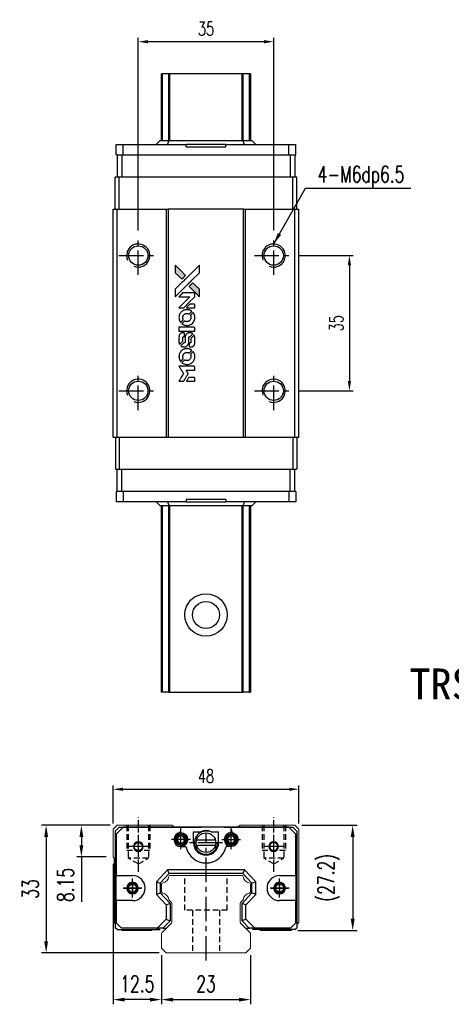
# Model space of a CAD drawing. Header units: millimetres. Extents: x 300 to 606, y 283 to 543.
# Tile 1 of 2: x 300 to 411, y 288 to 543. Entities that reach past the tile are written whole.
import ezdxf
from ezdxf.enums import TextEntityAlignment as Align

# ---------------------------------------------------------------- set-up
doc = ezdxf.new("R2010")
doc.units = ezdxf.units.MM
doc.header["$PDSIZE"] = -1
doc.linetypes.add('CENTER', pattern=[10.16, 6.35, -1.27, 1.27, -1.27])
doc.linetypes.add('DASHED', pattern=[0.75, 0.5, -0.25])
for name, color, linetype in [('2', 7, 'Continuous'), ('CHA', 7, 'Continuous'), ('CL', 1, 'CENTER'), ('DIM', 4, 'Continuous'), ('HID', 2, 'DASHED'), ('OUT', 3, 'Continuous'), ('中心線', 1, 'CENTER')]:
    doc.layers.add(name, color=color, linetype=linetype)
doc.styles.add('DIM-7', font='SIMPLEX.shx', dxfattribs={"width": 0.7, "bigfont": 'chineset.shx'})
doc.styles.add('T', font='kaiu.ttf')
doc.dimstyles.new('CNS', dxfattribs={"dimtxt": 3.5, "dimasz": 2.5, "dimexe": 1, "dimexo": 1.5, "dimgap": 0.09, "dimtad": 0, "dimdsep": 46, "dimtxsty": 'DIM-7', "dimcen": 0.09, "dimclrd": 4, "dimclre": 4, "dimclrt": 4, "dimadec": 0, "dimazin": 0, "dimtfac": 1, "dimtix": 1, "dimtmove": 2, "dimatfit": 3, "dimfxl": 1, "dimtvp": 0.971429, "dimtolj": 1, "dimarcsym": 0})

# ---------------------------------------------------------------- blocks, each defined once
blk = doc.blocks.new('*D60')
at = {"layer": 'DEFPOINTS', "color": 0}
for p in [(330.53, 537.13), (330.53, 486.79), (365.53, 486.79)]:
    blk.add_point(p, dxfattribs=at)
at = {"layer": 'DIM', "color": 7, "lineweight": -2}
for p, q in [((330.53, 488.29), (330.53, 538.13)), ((365.53, 488.29), (365.53, 538.13)), ((363.03, 537.13), (333.03, 537.13))]:
    blk.add_line(p, q, dxfattribs=at)
at = {"layer": 'DIM', "color": 7}
for points in [[(333.03, 537.55), (333.03, 536.72), (330.53, 537.13)], [(363.03, 537.55), (363.03, 536.72), (365.53, 537.13)]]:
    blk.add_solid(points, dxfattribs=at)
at = {"layer": 'DIM', "color": 7, "insert": (348.03, 540.53), "char_height": 3.5, "attachment_point": 5, "style": 'DIM-7'}
blk.add_mtext('\\A1;35', dxfattribs=at)
blk = doc.blocks.new('*D61')
at = {"layer": 'DEFPOINTS', "color": 0}
for p in [(372.03, 343.67), (324.03, 333.34), (372.03, 333.34)]:
    blk.add_point(p, dxfattribs=at)
at = {"layer": 'DIM', "color": 7, "lineweight": -2}
for p, q in [((324.03, 334.84), (324.03, 344.67)), ((372.03, 334.84), (372.03, 344.67)), ((326.53, 343.67), (369.53, 343.67))]:
    blk.add_line(p, q, dxfattribs=at)
at = {"layer": 'DIM', "color": 7}
for points in [[(326.53, 344.08), (326.53, 343.25), (324.03, 343.67)], [(369.53, 344.08), (369.53, 343.25), (372.03, 343.67)]]:
    blk.add_solid(points, dxfattribs=at)
at = {"layer": 'DIM', "color": 7, "insert": (348.03, 347.07), "char_height": 3.5, "attachment_point": 5, "style": 'DIM-7'}
blk.add_mtext('\\A1;48', dxfattribs=at)
blk = doc.blocks.new('*D62')
at = {"layer": 'DEFPOINTS', "color": 0}
for p in [(325.03, 334.34), (315.81, 326.19), (324.03, 326.19)]:
    blk.add_point(p, dxfattribs=at)
at = {"layer": 'DIM', "color": 7, "lineweight": -2}
for p, q in [((323.23, 334.34), (314.61, 334.34)), ((315.81, 331.34), (315.81, 329.19)), ((322.23, 326.19), (314.61, 326.19)), ((315.81, 326.19), (315.81, 314.58))]:
    blk.add_line(p, q, dxfattribs=at)
at = {"layer": 'DIM', "color": 7}
for points in [[(315.31, 331.34), (316.31, 331.34), (315.81, 334.34)], [(315.31, 329.19), (316.31, 329.19), (315.81, 326.19)]]:
    blk.add_solid(points, dxfattribs=at)
at = {"layer": 'DIM', "color": 7, "insert": (311.73, 318.88), "char_height": 4.2, "attachment_point": 5, "rotation": 90, "style": 'DIM-7'}
blk.add_mtext('\\A1;8.15', dxfattribs=at)
blk = doc.blocks.new('*D63')
at = {"layer": 'DEFPOINTS', "color": 0}
for p in [(325.03, 334.34), (306.7, 301.34), (337.75, 301.34)]:
    blk.add_point(p, dxfattribs=at)
at = {"layer": 'DIM', "color": 7, "lineweight": -2}
for p, q in [((323.23, 334.34), (305.5, 334.34)), ((306.7, 331.34), (306.7, 304.34)), ((335.95, 301.34), (305.5, 301.34))]:
    blk.add_line(p, q, dxfattribs=at)
at = {"layer": 'DIM', "color": 7}
for points in [[(306.2, 331.34), (307.2, 331.34), (306.7, 334.34)], [(306.2, 304.34), (307.2, 304.34), (306.7, 301.34)]]:
    blk.add_solid(points, dxfattribs=at)
at = {"layer": 'DIM', "color": 7, "insert": (302.62, 317.84), "char_height": 4.2, "attachment_point": 5, "rotation": 90, "style": 'DIM-7'}
blk.add_mtext('\\A1;33', dxfattribs=at)
blk = doc.blocks.new('*D64')
at = {"layer": 'DEFPOINTS', "color": 0}
for p in [(371.03, 334.34), (369.98, 307.14), (385.95, 307.14)]:
    blk.add_point(p, dxfattribs=at)
at = {"layer": 'DIM', "color": 7, "lineweight": -2}
for p, q in [((372.83, 334.34), (387.15, 334.34)), ((385.95, 331.34), (385.95, 310.14)), ((371.78, 307.14), (387.15, 307.14))]:
    blk.add_line(p, q, dxfattribs=at)
at = {"layer": 'DIM', "color": 7}
for points in [[(385.45, 331.34), (386.45, 331.34), (385.95, 334.34)], [(385.45, 310.14), (386.45, 310.14), (385.95, 307.14)]]:
    blk.add_solid(points, dxfattribs=at)
at = {"layer": 'DIM', "color": 7, "insert": (379.74, 320.74), "char_height": 4.2, "attachment_point": 5, "rotation": 90, "style": 'DIM-7'}
blk.add_mtext('\\A1;(27.2)', dxfattribs=at)
blk = doc.blocks.new('*D65')
at = {"layer": 'DEFPOINTS', "color": 0}
for p in [(336.53, 302.54), (359.53, 302.54), (359.53, 289.22)]:
    blk.add_point(p, dxfattribs=at)
at = {"layer": 'DIM', "color": 7, "lineweight": -2}
for p, q in [((336.53, 300.74), (336.53, 288.02)), ((359.53, 300.74), (359.53, 288.02)), ((339.53, 289.22), (356.53, 289.22))]:
    blk.add_line(p, q, dxfattribs=at)
at = {"layer": 'DIM', "color": 7}
for points in [[(339.53, 289.72), (339.53, 288.72), (336.53, 289.22)], [(356.53, 289.72), (356.53, 288.72), (359.53, 289.22)]]:
    blk.add_solid(points, dxfattribs=at)
at = {"layer": 'DIM', "color": 7, "insert": (348.03, 293.3), "char_height": 4.2, "attachment_point": 5, "style": 'DIM-7'}
blk.add_mtext('\\A1;23', dxfattribs=at)
blk = doc.blocks.new('*D66')
at = {"layer": 'DEFPOINTS', "color": 0}
for p in [(324.03, 326.19), (336.53, 302.54), (324.03, 289.22)]:
    blk.add_point(p, dxfattribs=at)
at = {"layer": 'DIM', "color": 7, "lineweight": -2}
for p, q in [((324.03, 324.39), (324.03, 288.02)), ((336.53, 300.74), (336.53, 288.02)), ((333.53, 289.22), (327.03, 289.22))]:
    blk.add_line(p, q, dxfattribs=at)
at = {"layer": 'DIM', "color": 7}
for points in [[(327.03, 289.72), (327.03, 288.72), (324.03, 289.22)], [(333.53, 289.72), (333.53, 288.72), (336.53, 289.22)]]:
    blk.add_solid(points, dxfattribs=at)
at = {"layer": 'DIM', "color": 7, "insert": (330.28, 293.3), "char_height": 4.2, "attachment_point": 5, "style": 'DIM-7'}
blk.add_mtext('\\A1;12.5', dxfattribs=at)
blk = doc.blocks.new('*D111')
at = {"layer": 'DEFPOINTS', "color": 0}
for p in [(370.53, 481.79), (370.53, 446.79), (385.11, 446.79)]:
    blk.add_point(p, dxfattribs=at)
at = {"layer": 'DIM', "color": 7, "lineweight": -2}
for p, q in [((372.03, 481.79), (386.11, 481.79)), ((385.11, 479.29), (385.11, 449.29)), ((372.03, 446.79), (386.11, 446.79))]:
    blk.add_line(p, q, dxfattribs=at)
at = {"layer": 'DIM', "color": 7}
for points in [[(384.69, 479.29), (385.53, 479.29), (385.11, 481.79)], [(384.69, 449.29), (385.53, 449.29), (385.11, 446.79)]]:
    blk.add_solid(points, dxfattribs=at)
at = {"layer": 'DIM', "color": 7, "insert": (381.71, 464.29), "char_height": 3.5, "attachment_point": 5, "rotation": 90, "style": 'DIM-7'}
blk.add_mtext('\\A1;35', dxfattribs=at)
blk = doc.blocks.new('MOSIONX logo(完整正式版)')
h = blk.add_hatch(color=22)
h.dxf.hatch_style = 1
h.paths.add_polyline_path([(340.1, 479.3), (340.1, 478.33), (340.1, 477.36), (340.94, 476.52, 0.000288), (341.26, 476.2, 0.000479), (341.54, 475.93, 0.000013), (341.78, 475.69, 0.197177), (341.79, 475.69, 0.197497), (341.79, 475.69, 0.00004), (341.93, 475.83, 0.000834), (342.09, 475.98, 0.000506), (342.27, 476.17), (342.75, 476.65), (341.43, 477.97)])
h.paths.add_polyline_path([(344.64, 474.76), (344.16, 474.28, 0.000476), (343.97, 474.09, 0.000789), (343.82, 473.93, 0.000035), (343.68, 473.79, 0.19758), (343.68, 473.79, 0.198396), (343.68, 473.79, 0.000019), (343.87, 473.59, 0.000582), (344.08, 473.38, 0.000351), (344.33, 473.13, 0.000108), (345.4, 472.07, 0.000692), (345.94, 471.53, 0.000077), (346.31, 471.16, 0.197527), (346.33, 471.16, 0.410181), (346.33, 471.16, 0.000493), (346.33, 471.36, 0.002424), (346.34, 471.64, 0.000529), (346.34, 472.11), (346.34, 473.06), (345.49, 473.91)])
at = {"color": 22}
for points in [[(340.94, 476.52, 0.000288), (341.26, 476.2, 0.000479), (341.54, 475.93, 0.000013), (341.78, 475.69, 0.197177), (341.79, 475.69, 0.197497), (341.79, 475.69, 0.00004), (341.93, 475.83, 0.000836), (342.09, 475.98, 0.000505), (342.27, 476.17), (342.75, 476.65), (341.43, 477.97), (340.1, 479.3), (340.1, 478.33), (340.1, 477.36)], [(341.26, 472.3, -0.000056), (341.85, 472.88, -0.000021), (342.66, 473.69, -0.000021), (343.55, 474.58, -0.000025), (344.38, 475.41), (346.34, 477.36), (346.33, 478.32), (346.33, 479.29), (345.02, 477.99, 0.000274), (344.39, 477.36, 0.000123), (343.57, 476.54, 0.000121), (342.69, 475.67, 0.000165), (341.9, 474.88), (340.1, 473.08), (340.1, 472.11), (340.1, 471.13)], [(344.33, 473.13, 0.000108), (345.4, 472.07, 0.000692), (345.94, 471.53, 0.000077), (346.31, 471.16, 0.197527), (346.33, 471.16, 0.410182), (346.33, 471.16, 0.000493), (346.33, 471.36, 0.002424), (346.34, 471.64, 0.000529), (346.34, 472.11), (346.34, 473.06), (345.49, 473.91), (344.64, 474.76), (344.16, 474.28, 0.000476), (343.97, 474.09, 0.000789), (343.82, 473.93, 0.000035), (343.68, 473.79, 0.19758), (343.68, 473.79, 0.198396), (343.68, 473.79, 0.000019), (343.87, 473.59, 0.000582), (344.08, 473.38, 0.000351)], [(341.64, 468.27), (342.26, 468.27), (343.7, 469.7), (345.13, 471.14), (345.13, 471.54, 0.0008), (345.13, 471.8, 0.010795), (345.13, 471.9, 0.030495), (345.12, 471.95, 0.080372), (345.11, 471.98, 0.03816), (345.09, 472.02, 0.041799), (345.06, 472.05, 0.042486), (345.03, 472.07, 0.042078), (345, 472.09, 0.099276), (344.95, 472.1, 0.003302), (344.75, 472.1, 0.002586), (344.4, 472.1, 0.000204), (343.47, 472.1), (341.98, 472.1), (341.51, 471.62), (341.03, 471.14), (342.46, 471.14), (343.89, 471.13), (342.47, 469.73, 0.000253), (341.93, 469.19, 0.000412), (341.47, 468.73, 0.000041), (341.06, 468.31, 0.041338), (341.04, 468.29), (341.02, 468.27)], [(344.05, 468.27), (345.14, 468.27), (345.13, 468.67), (345.13, 469.07), (345.1, 469.12, 0.03146), (345.09, 469.14, 0.026444), (345.07, 469.16, 0.026444), (345.05, 469.18, 0.031457), (345.03, 469.2), (344.98, 469.23), (344.44, 469.23), (343.91, 469.23), (343.44, 468.76, 0.000745), (343.26, 468.57, 0.001228), (343.11, 468.42, 0.000087), (342.97, 468.28, 0.195134), (342.97, 468.27, 0.412117), (342.97, 468.27, 0.000048), (343.29, 468.27, 0.00109), (343.64, 468.27, 0.000653)], [(341.05, 465.52, 0.023681), (341.08, 465.35, 0.022402), (341.12, 465.18, 0.021929), (341.18, 465.01, 0.020503), (341.25, 464.85, 0.013745), (341.3, 464.75, 0.009767), (341.37, 464.65, 0.009658), (341.43, 464.55, 0.027804), (341.47, 464.49), (341.49, 464.47), (341.79, 464.77, 0.002053), (341.94, 464.91, 0.006738), (342.03, 465.01, 0.007826), (342.09, 465.08, 0.063909), (342.12, 465.11, 0.061532), (342.14, 465.17, 0.068674), (342.14, 465.22, 0.052072), (342.13, 465.29, 0.019648), (342.1, 465.38, -0.018366), (342.07, 465.48, -0.0288), (342.05, 465.58, -0.029061), (342.04, 465.68, -0.019155), (342.04, 465.79, -0.053809), (342.07, 466.03, -0.058833), (342.16, 466.25, -0.058566), (342.29, 466.44, -0.052525), (342.47, 466.61, -0.044733), (342.63, 466.7, -0.040573), (342.8, 466.77, -0.041123), (342.98, 466.81, -0.04951), (343.15, 466.81, -0.017369), (343.23, 466.81, -0.024255), (343.3, 466.79, -0.023787), (343.37, 466.77, -0.015798), (343.45, 466.74, 0.010631), (343.5, 466.72, 0.033653), (343.54, 466.71, 0.037806), (343.57, 466.71, 0.016307), (343.61, 466.71, 0.068179), (343.7, 466.72, 0.095747), (343.77, 466.76, 0.033418), (343.86, 466.84, 0.002133), (344.12, 467.1, 0.001452), (344.26, 467.24, 0.012393), (344.32, 467.31, 0.020479), (344.35, 467.35, 0.344362), (344.35, 467.37, 0.074287), (344.32, 467.4, 0.005454), (344.21, 467.47, 0.008391), (344.09, 467.54, 0.017097), (344, 467.59, 0.027375), (343.8, 467.67, 0.02835), (343.6, 467.73, 0.027723), (343.39, 467.77, 0.023913), (343.17, 467.79, 0.027047), (342.9, 467.78, 0.031685), (342.65, 467.74, 0.032425), (342.41, 467.68, 0.031013), (342.18, 467.58, 0.037914), (341.9, 467.42, 0.040153), (341.66, 467.22, 0.039834), (341.45, 466.98, 0.036173), (341.28, 466.7, 0.040752), (341.16, 466.43, 0.035885), (341.08, 466.14, 0.035491), (341.05, 465.83, 0.037615)], [(341.89, 464.09, 0.018008), (341.98, 464.03, 0.009842), (342.09, 463.96, 0.009807), (342.2, 463.9, 0.015716), (342.31, 463.86, 0.048467), (342.67, 463.74, 0.045841), (343.06, 463.7, 0.046006), (343.45, 463.72, 0.049638), (343.82, 463.82, 0.064819), (344.29, 464.07, 0.06695), (344.68, 464.44, 0.066691), (344.96, 464.89, 0.063505), (345.12, 465.41, 0.03135), (345.14, 465.55, 0.010439), (345.14, 465.74, 0.010391), (345.14, 465.94, 0.032408), (345.12, 466.07, 0.015696), (345.09, 466.22, 0.018095), (345.05, 466.37, 0.018551), (345, 466.51, 0.018352), (344.94, 466.64, 0.015568), (344.89, 466.73, 0.009832), (344.83, 466.83, 0.009795), (344.77, 466.93, 0.023727), (344.72, 466.99), (344.7, 467.02), (344.4, 466.72, 0.001528), (344.23, 466.56, 0.010022), (344.15, 466.47, 0.019586), (344.11, 466.42, 0.061865), (344.08, 466.38, 0.055054), (344.06, 466.31, 0.061607), (344.05, 466.25, 0.048725), (344.07, 466.18, 0.020221), (344.09, 466.08, -0.017722), (344.12, 465.97, -0.02685), (344.14, 465.88, -0.02759), (344.15, 465.79, -0.020233), (344.15, 465.69, -0.04793), (344.12, 465.49, -0.048386), (344.06, 465.3, -0.047866), (343.95, 465.13, -0.044964), (343.82, 464.98, -0.04333), (343.66, 464.85, -0.050921), (343.49, 464.75, -0.051473), (343.3, 464.7, -0.0459), (343.1, 464.68, -0.019014), (343.01, 464.68, -0.024114), (342.92, 464.7, -0.025081), (342.83, 464.71, -0.023892), (342.75, 464.74, 0.008624), (342.68, 464.77, 0.026486), (342.64, 464.78, 0.035074), (342.6, 464.79, 0.02756), (342.56, 464.79, 0.087163), (342.49, 464.77, 0.073291), (342.42, 464.74, 0.028074), (342.33, 464.66, 0.002594), (342.12, 464.44), (341.81, 464.14)], [(343.09, 462.26), (345.13, 462.26), (345.13, 462.66), (345.13, 463.06), (345.11, 463.11, 0.071429), (345.08, 463.15, 0.054799), (345.04, 463.19, 0.053585), (344.99, 463.21, 0.060698), (344.94, 463.23, 0.033975), (344.85, 463.23, 0.000112), (343.81, 463.23, 0.000726), (342.8, 463.23, 0.001084), (341.91, 463.22), (341.04, 463.22), (341.04, 462.74), (341.04, 462.26)], [(341.05, 459.27, 0.018538), (341.06, 459.21, 0.010695), (341.07, 459.13, 0.01068), (341.09, 459.06, 0.017678), (341.11, 459, 0.013849), (341.13, 458.93, 0.011814), (341.16, 458.86, 0.004513), (341.19, 458.79, 0.290035), (341.2, 458.79, 0.196418), (341.21, 458.79, 0.000124), (341.33, 458.91, 0.001477), (341.46, 459.04, 0.000898), (341.62, 459.19), (342.02, 459.6), (342.03, 460.11, -0.001471), (342.03, 460.5, -0.028714), (342.04, 460.62, -0.097073), (342.06, 460.68, -0.084199), (342.11, 460.74, -0.042698), (342.14, 460.77, -0.053912), (342.18, 460.79, -0.051004), (342.22, 460.8, -0.032967), (342.28, 460.8, 0.00807), (342.3, 460.8, 0.003023), (342.34, 460.8, 0.002994), (342.38, 460.8, 0.003629), (342.41, 460.81), (342.5, 460.81), (342.5, 461.2, 0.001618), (342.5, 461.39, 0.005206), (342.5, 461.51, 0.00535), (342.5, 461.6, 0.060675), (342.49, 461.63, 0.048484), (342.48, 461.65, 0.02389), (342.47, 461.67, 0.022812), (342.45, 461.7, 0.02462), (342.44, 461.72, 0.061781), (342.39, 461.76, 0.080179), (342.33, 461.78, 0.048561), (342.26, 461.79, 0.010021), (342.12, 461.79, 0.016602), (341.94, 461.78, 0.031409), (341.79, 461.77, 0.036474), (341.67, 461.73, 0.03439), (341.54, 461.68, 0.065928), (341.35, 461.54, 0.069066), (341.2, 461.37, 0.065697), (341.1, 461.15, 0.051559), (341.05, 460.89, 0.020904), (341.05, 460.75, 0.000451), (341.04, 460.08, 0.000419), (341.04, 459.4, 0.022759)], [(341.58, 458.37, 0.023289), (341.68, 458.31, 0.026845), (341.77, 458.26, 0.026047), (341.88, 458.22, 0.019751), (342, 458.19, 0.013249), (342.07, 458.17, 0.025169), (342.12, 458.17, 0.016532), (342.19, 458.16, 0.002937), (342.32, 458.16, 0.003317), (342.44, 458.16, 0.011808), (342.51, 458.17, 0.01777), (342.57, 458.17, 0.021476), (342.62, 458.18, 0.04325), (342.83, 458.25, 0.045753), (343.03, 458.35, 0.04649), (343.2, 458.49, 0.047672), (343.35, 458.65, 0.025315), (343.39, 458.72, 0.015208), (343.44, 458.81, 0.01512), (343.48, 458.9, 0.022488), (343.51, 458.98, 0.027857), (343.55, 459.11, 0.034138), (343.56, 459.24, 0.014286), (343.57, 459.42, 0.00124), (343.57, 459.9, -0.00103), (343.57, 460.2, -0.002552), (343.57, 460.41, -0.001594), (343.58, 460.58, -0.047676), (343.58, 460.62, -0.085307), (343.61, 460.69, -0.097789), (343.66, 460.74, -0.085947), (343.73, 460.78, -0.051339), (343.83, 460.8, 0.014634), (343.86, 460.8, 0.015028), (343.89, 460.8, 0.014927), (343.92, 460.81, 0.059415), (343.93, 460.82, 0.070595), (343.97, 460.84, 0.00028), (344.31, 461.18, 0.000111), (344.66, 461.53, 0.200239), (344.67, 461.54, 0.268906), (344.66, 461.55, 0.001866), (344.58, 461.6, 0.007532), (344.5, 461.64, 0.017818), (344.43, 461.67, 0.013256), (344.36, 461.7, 0.011636), (344.29, 461.73, 0.011528), (344.22, 461.75, 0.012303), (344.14, 461.77, 0.0423), (344.03, 461.78, 0.013657), (343.85, 461.79, 0.013857), (343.68, 461.78, 0.037428), (343.55, 461.76, 0.014927), (343.47, 461.74, 0.0122), (343.39, 461.72, 0.012518), (343.31, 461.69, 0.023062), (343.24, 461.66, 0.065961), (343.01, 461.5, 0.06055), (342.82, 461.29, 0.059676), (342.69, 461.03, 0.060497), (342.62, 460.75, 0.025683), (342.61, 460.69, 0.001528), (342.61, 460.51, 0.002124), (342.61, 460.28, 0.001173), (342.61, 460, -0.000809), (342.61, 459.51, -0.017164), (342.6, 459.36, -0.063931), (342.59, 459.29, -0.108429), (342.55, 459.23, -0.052941), (342.51, 459.2, -0.063675), (342.47, 459.18, -0.050562), (342.42, 459.17, -0.020337), (342.35, 459.16, 0.009897), (342.31, 459.16, 0.016482), (342.27, 459.15, 0.019019), (342.24, 459.14, 0.06043), (342.22, 459.14, 0.076267), (342.18, 459.11, 0.00054), (341.86, 458.78, 0.000307), (341.54, 458.46, 0.142594), (341.52, 458.43, 0.232419), (341.52, 458.42, 0.022995), (341.54, 458.41, 0.024627), (341.56, 458.39, 0.015407)], [(343.69, 458.32, 0.065483), (343.72, 458.27, 0.053271), (343.75, 458.23, 0.052018), (343.8, 458.19, 0.0556), (343.85, 458.17, 0.036839), (343.88, 458.16, 0.026922), (343.92, 458.16, 0.016905), (343.97, 458.15, 0.004317), (344.06, 458.15, 0.016369), (344.23, 458.16, 0.029936), (344.38, 458.18, 0.03418), (344.5, 458.21, 0.031327), (344.63, 458.26, 0.046935), (344.78, 458.35, 0.054053), (344.9, 458.47, 0.053701), (345, 458.61, 0.045364), (345.07, 458.77, 0.032479), (345.11, 458.92, 0.03386), (345.13, 459.07, 0.013578), (345.13, 459.3, 0.001155), (345.13, 459.9, 0.000413), (345.13, 460.41, 0.005008), (345.13, 460.61, 0.013199), (345.12, 460.72, 0.033956), (345.11, 460.8, 0.013909), (345.09, 460.88, 0.010864), (345.06, 460.97, 0.010938), (345.03, 461.05, 0.028702), (345.01, 461.11), (344.99, 461.15), (344.57, 460.74), (344.15, 460.33), (344.15, 459.85, -0.001504), (344.15, 459.64, -0.00328), (344.15, 459.48, -0.001901), (344.15, 459.36, -0.061333), (344.14, 459.33, -0.063621), (344.12, 459.29, -0.048633), (344.1, 459.25, -0.046769), (344.06, 459.21, -0.047961), (344.02, 459.18, -0.02678), (343.98, 459.17, -0.050957), (343.95, 459.16, -0.029398), (343.91, 459.15, -0.00401), (343.82, 459.15), (343.68, 459.15), (343.68, 458.76, 0.001061), (343.68, 458.53, 0.009147), (343.68, 458.42, 0.020721), (343.68, 458.36, 0.051619)], [(341.05, 455.44, 0.024131), (341.08, 455.27, 0.022344), (341.12, 455.09, 0.021883), (341.19, 454.92, 0.020884), (341.26, 454.74, 0.010669), (341.31, 454.65, 0.010389), (341.37, 454.55, 0.010913), (341.42, 454.46, 0.022227), (341.47, 454.4), (341.49, 454.38), (341.8, 454.69, 0.002452), (341.91, 454.81, 0.003628), (342.02, 454.91, 0.001662), (342.1, 455.01, 0.070159), (342.12, 455.03, 0.047671), (342.12, 455.05, 0.018624), (342.13, 455.07, 0.017921), (342.14, 455.1, 0.018804), (342.14, 455.13, 0.018255), (342.14, 455.17, 0.041312), (342.14, 455.2, 0.037164), (342.13, 455.23, 0.012342), (342.11, 455.27, -0.015101), (342.07, 455.37, -0.035998), (342.05, 455.45, -0.033244), (342.04, 455.54, -0.011249), (342.04, 455.66, -0.004059), (342.04, 455.76, -0.019693), (342.04, 455.82, -0.027943), (342.05, 455.87, -0.014411), (342.07, 455.93, -0.033089), (342.11, 456.07, -0.033887), (342.18, 456.2, -0.034021), (342.26, 456.32, -0.033942), (342.36, 456.42, -0.02816), (342.47, 456.52, -0.035032), (342.58, 456.59, -0.035269), (342.71, 456.65, -0.029196), (342.84, 456.7, -0.037862), (343, 456.73, -0.043657), (343.16, 456.73, -0.043064), (343.31, 456.71, -0.035184), (343.47, 456.65, 0.033699), (343.54, 456.63, 0.052815), (343.61, 456.62, 0.059167), (343.67, 456.63, 0.058972), (343.73, 456.65, 0.059208), (343.78, 456.67, 0.021125), (343.83, 456.72, 0.008691), (343.93, 456.82, 0.000851), (344.16, 457.05, 0.001873), (344.27, 457.17, 0.013884), (344.33, 457.22, 0.022355), (344.35, 457.26, 0.341453), (344.35, 457.27, 0.073011), (344.32, 457.3, 0.004587), (344.21, 457.37, 0.00748), (344.1, 457.44, 0.016837), (344.01, 457.49, 0.028606), (343.8, 457.59, 0.031352), (343.58, 457.65, 0.031004), (343.36, 457.69, 0.0268), (343.12, 457.7, 0.026698), (342.86, 457.69, 0.03002), (342.62, 457.65, 0.030357), (342.39, 457.58, 0.028554), (342.16, 457.48, 0.062944), (341.74, 457.2, 0.062206), (341.4, 456.82, 0.062448), (341.17, 456.38, 0.064355), (341.05, 455.89, 0.017377), (341.05, 455.79, 0.008369), (341.04, 455.67, 0.008367), (341.05, 455.54, 0.01757)], [(341.88, 454, 0.064158), (342.36, 453.75, 0.06356), (342.88, 453.62, 0.064004), (343.42, 453.63, 0.066747), (343.93, 453.78, 0.04321), (344.24, 453.95, 0.044737), (344.52, 454.18, 0.044901), (344.76, 454.45, 0.044184), (344.94, 454.75, 0.026293), (345.04, 454.99, 0.033344), (345.1, 455.21, 0.033227), (345.13, 455.45, 0.025815), (345.14, 455.7, 0.023119), (345.12, 455.95, 0.031044), (345.08, 456.16, 0.031337), (345.02, 456.37, 0.024258), (344.92, 456.59, 0.015622), (344.88, 456.67, 0.008495), (344.82, 456.76, 0.008415), (344.77, 456.85, 0.020814), (344.72, 456.91), (344.7, 456.94), (344.4, 456.65, 0.002843), (344.18, 456.43, 0.033917), (344.1, 456.33, 0.087906), (344.07, 456.27, 0.073302), (344.06, 456.19, 0.022047), (344.06, 456.15, 0.026465), (344.06, 456.11, 0.022233), (344.07, 456.07, 0.009985), (344.09, 456.02, -0.039011), (344.14, 455.83, -0.044398), (344.15, 455.64, -0.045096), (344.13, 455.46, -0.04265), (344.08, 455.28, -0.071154), (343.94, 455.02, -0.068827), (343.73, 454.81, -0.068713), (343.48, 454.67, -0.070507), (343.19, 454.6, -0.028605), (343.07, 454.6, -0.031418), (342.95, 454.61, -0.031044), (342.84, 454.63, -0.02668), (342.72, 454.67, 0.038913), (342.65, 454.69, 0.043732), (342.58, 454.7, 0.047754), (342.51, 454.7, 0.075756), (342.46, 454.68, 0.07294), (342.43, 454.66, 0.003456), (342.35, 454.59, 0.005023), (342.25, 454.49, 0.002422), (342.12, 454.36, 0.000819), (342, 454.25, 0.001349), (341.9, 454.15, 0.0001), (341.82, 454.06, 0.205335), (341.82, 454.06, 0.219821), (341.82, 454.05, 0.002494), (341.84, 454.04, 0.007089), (341.86, 454.02, 0.004494)], [(341.65, 449.29), (342.27, 449.29), (342.37, 449.46, -0.000297), (342.44, 449.56, -0.000037), (342.58, 449.79, -0.000043), (342.74, 450.05, -0.000036), (342.92, 450.34, 0.000044), (343.09, 450.62, 0.000063), (343.24, 450.87, 0.000035), (343.37, 451.08, 0.0009), (343.4, 451.14), (343.45, 451.22), (343.39, 451.33, 0.001175), (343.35, 451.39, 0.000208), (343.28, 451.51, 0.000225), (343.19, 451.65, 0.000203), (343.1, 451.79, -0.000711), (343.02, 451.92, -0.001119), (342.95, 452.04, -0.000263), (342.88, 452.14, -0.04589), (342.88, 452.15, -0.519312), (342.88, 452.16, -0.001914), (343.05, 452.17, -0.003124), (343.32, 452.17, -0.000285), (344, 452.17), (345.13, 452.17), (345.13, 452.56, 0.001727), (345.13, 452.85, 0.025279), (345.13, 452.94, 0.073886), (345.11, 453, 0.07426), (345.08, 453.05, 0.03264), (345.07, 453.07, 0.01784), (345.05, 453.08, 0.017712), (345.03, 453.09, 0.026854), (345.02, 453.11), (344.98, 453.13), (343, 453.13), (341.03, 453.13), (341.05, 453.11, -0.004595), (341.05, 453.09, -0.00016), (341.09, 453.03, -0.000298), (341.14, 452.96, -0.000208), (341.19, 452.88, 0.000986), (341.33, 452.65, 0.00025), (341.57, 452.27, 0.000268), (341.83, 451.86, 0.000436), (342.04, 451.52, -0.002932), (342.11, 451.4, -0.004718), (342.17, 451.3, -0.001113), (342.22, 451.22, -0.227179), (342.22, 451.21, -0.045982), (342.22, 451.2, -0.000145), (342.15, 451.08, -0.000825), (342.07, 450.95, -0.000517), (341.97, 450.8, 0.000056), (341.65, 450.28, 0.000289), (341.47, 449.99, 0.000481), (341.34, 449.78, 0.000418), (341.2, 449.55), (341.03, 449.29)], [(344.05, 449.29), (345.13, 449.29), (345.13, 449.68, 0.000842), (345.13, 449.94, 0.010591), (345.13, 450.03, 0.028995), (345.13, 450.08, 0.069543), (345.11, 450.12, 0.051063), (345.09, 450.16, 0.039932), (345.06, 450.19, 0.039414), (345.03, 450.22, 0.045845), (344.99, 450.24, 0.094811), (344.95, 450.25, 0.007124), (344.85, 450.25, 0.004713), (344.67, 450.25, 0.000534), (344.25, 450.25), (343.55, 450.25), (343.49, 450.15, 0.000828), (343.31, 449.86, 0.000879), (343.13, 449.58, 0.000048), (342.96, 449.3, 0.137596), (342.96, 449.29, 0.413028), (342.96, 449.29, 0.000016), (343.28, 449.29, 0.000623), (343.63, 449.29, 0.000374)]]:
    blk.add_lwpolyline(points, format="xyb", close=True, dxfattribs=at)

msp = doc.modelspace()

# ---------------------------------------------------------------- linework, layer by layer
at = {"color": 7, "linetype": 'Continuous', "lineweight": 25}
for p, q in [((336.532, 511.537), (336.532, 528.787)), ((336.775, 511.537), (336.775, 528.787)), ((338.708, 528.787), (338.412, 528.787)), ((338.412, 511.537), (338.412, 528.787)), ((357.355, 528.787), (338.708, 528.787)), ((338.708, 511.537), (338.708, 528.787)), ((357.652, 528.787), (357.355, 528.787)), ((357.355, 511.537), (357.355, 528.787)), ((357.652, 511.537), (357.652, 528.787)), ((359.288, 511.537), (359.288, 528.787)), ((359.532, 528.787), (359.532, 511.537)), ((324.808, 507.837), (324.808, 510.537)), ((324.808, 510.537), (326.59, 510.537)), ((326.59, 507.837), (326.59, 510.537)), ((326.59, 510.537), (342.912, 510.537)), ((335.183, 510.537), (336.183, 511.537)), ((336.183, 511.537), (338.518, 511.537)), ((338.083, 510.537), (338.518, 511.537)), ((338.518, 511.537), (357.548, 511.537)), ((342.912, 509.937), (342.912, 510.537)), ((353.154, 510.537), (342.912, 510.537)), ((342.912, 509.937), (353.154, 509.937)), ((353.154, 509.937), (353.154, 510.537)), ((353.154, 510.537), (369.476, 510.537)), ((357.983, 510.537), (357.548, 511.537)), ((357.548, 511.537), (359.883, 511.537)), ((360.883, 510.537), (359.883, 511.537)), ((369.476, 507.837), (369.476, 510.537)), ((369.476, 510.537), (371.258, 510.537)), ((371.258, 507.837), (371.258, 510.537)), ((324.808, 507.837), (325.083, 507.837)), ((325.083, 507.837), (325.083, 502.087)), ((325.083, 507.837), (326.283, 507.837)), ((326.283, 507.837), (326.283, 502.087)), ((326.283, 507.837), (326.289, 507.837)), ((326.289, 507.837), (326.59, 507.837)), ((326.59, 507.837), (369.476, 507.837)), ((369.476, 507.837), (369.777, 507.837)), ((369.777, 507.837), (369.783, 507.837)), ((369.783, 507.837), (369.783, 502.087)), ((369.783, 507.837), (370.983, 507.837)), ((370.983, 507.837), (371.258, 507.837)), ((370.983, 507.837), (370.983, 502.087)), ((324.572, 493.787), (324.572, 502.087)), ((325.572, 502.087), (324.572, 502.087)), ((325.572, 493.787), (325.572, 502.087)), ((370.472, 502.087), (325.572, 502.087)), ((370.472, 493.787), (370.472, 502.087)), ((371.472, 502.087), (370.472, 502.087)), ((371.472, 493.787), (371.472, 502.087)), ((324.032, 434.787), (324.032, 493.787)), ((324.032, 493.787), (325.082, 493.787)), ((325.082, 434.787), (325.082, 493.787)), ((325.082, 493.787), (337.782, 493.787)), ((337.782, 434.787), (337.782, 493.787)), ((337.782, 493.787), (338.232, 493.787)), ((357.832, 493.787), (338.232, 493.787)), ((338.332, 434.787), (338.332, 493.787)), ((357.732, 434.787), (357.732, 493.787)), ((357.832, 493.787), (358.282, 493.787)), ((358.282, 434.787), (358.282, 493.787)), ((358.282, 493.787), (370.982, 493.787)), ((370.982, 434.787), (370.982, 493.787)), ((370.982, 493.787), (372.032, 493.787)), ((372.032, 434.787), (372.032, 493.787)), ((372.032, 434.787), (372.032, 493.787)), ((372.032, 493.787), (372.032, 493.787)), ((324.032, 434.787), (325.082, 434.787)), ((324.592, 434.787), (324.592, 426.487)), ((325.082, 434.787), (337.782, 434.787)), ((325.592, 434.787), (325.592, 426.487)), ((337.782, 434.787), (338.232, 434.787)), ((338.232, 434.787), (357.832, 434.787)), ((357.832, 434.787), (358.282, 434.787)), ((358.282, 434.787), (370.982, 434.787)), ((370.492, 434.787), (370.492, 426.487)), ((370.982, 434.787), (372.032, 434.787)), ((371.492, 434.787), (371.492, 426.487)), ((372.032, 434.787), (372.032, 434.787)), ((324.592, 426.487), (325.592, 426.487)), ((325.08, 420.737), (325.08, 426.487)), ((325.592, 426.487), (370.492, 426.487)), ((326.28, 420.737), (326.28, 426.487)), ((369.78, 420.737), (369.78, 426.487)), ((370.492, 426.487), (371.492, 426.487)), ((370.98, 420.737), (370.98, 426.487)), ((324.805, 420.737), (324.805, 418.037)), ((325.08, 420.737), (324.805, 420.737)), ((326.28, 420.737), (325.08, 420.737)), ((326.286, 420.737), (326.28, 420.737)), ((326.588, 420.737), (326.286, 420.737)), ((326.588, 420.737), (326.588, 418.037)), ((369.473, 420.737), (326.588, 420.737)), ((369.473, 420.737), (369.473, 418.037)), ((369.774, 420.737), (369.473, 420.737)), ((369.78, 420.737), (369.774, 420.737)), ((370.98, 420.737), (369.78, 420.737)), ((371.255, 420.737), (370.98, 420.737)), ((371.255, 420.737), (371.255, 418.037)), ((326.588, 418.037), (324.805, 418.037)), ((342.909, 418.037), (326.588, 418.037)), ((335.18, 418.037), (336.18, 417.037)), ((338.081, 418.037), (338.515, 417.037)), ((342.909, 418.637), (342.909, 418.037)), ((353.151, 418.637), (342.909, 418.637)), ((342.909, 418.037), (353.151, 418.037)), ((353.151, 418.637), (353.151, 418.037)), ((369.473, 418.037), (353.151, 418.037)), ((357.98, 418.037), (357.545, 417.037)), ((360.88, 418.037), (359.88, 417.037)), ((371.255, 418.037), (369.473, 418.037)), ((338.515, 417.037), (336.18, 417.037)), ((336.532, 368.787), (336.532, 417.037)), ((336.775, 368.787), (336.775, 417.037)), ((338.412, 368.787), (338.412, 417.037)), ((357.545, 417.037), (338.515, 417.037)), ((338.708, 368.787), (338.708, 417.037)), ((357.355, 368.787), (357.355, 417.037)), ((359.88, 417.037), (357.545, 417.037)), ((357.652, 368.787), (357.652, 417.037)), ((359.288, 368.787), (359.288, 417.037)), ((359.532, 417.037), (359.532, 368.787)), ((338.412, 368.787), (338.708, 368.787)), ((338.708, 368.787), (357.355, 368.787)), ((357.355, 368.787), (357.652, 368.787))]:
    msp.add_line(p, q, dxfattribs=at)
for centre, radius in [((330.532, 481.787), 2.5), ((365.532, 481.787), 2.5), ((330.532, 446.787), 2.5), ((365.532, 446.787), 2.5), ((348.032, 388.787), 5.5), ((348.032, 388.787), 3.5)]:
    msp.add_circle(centre, radius, dxfattribs=at)
for centre in [(330.532, 481.787), (365.532, 481.787), (330.532, 446.787), (365.532, 446.787)]:
    msp.add_arc(centre, 3, 247.5, 202.5)
for points, knots in [([(336.775, 528.787), (336.714, 528.787), (336.649, 528.787), (336.558, 528.787), (336.534, 528.787), (336.532, 528.787)], [0, 0, 0, 0, 0.5, 0.5, 1, 1, 1, 1]), ([(338.412, 528.787), (338.39, 528.787), (338.35, 528.787), (338.213, 528.787), (338.116, 528.787), (337.85, 528.787), (337.679, 528.787), (337.269, 528.787), (337.03, 528.787), (336.775, 528.787)], [0, 0, 0, 0, 0.25, 0.25, 0.5, 0.5, 0.75, 0.75, 1, 1, 1, 1]), ([(359.288, 528.787), (359.034, 528.787), (358.794, 528.787), (358.384, 528.787), (358.214, 528.787), (357.947, 528.787), (357.85, 528.787), (357.714, 528.787), (357.674, 528.787), (357.652, 528.787)], [0, 0, 0, 0, 0.25, 0.25, 0.5, 0.5, 0.75, 0.75, 1, 1, 1, 1]), ([(359.532, 528.787), (359.53, 528.787), (359.506, 528.787), (359.414, 528.787), (359.349, 528.787), (359.288, 528.787)], [0, 0, 0, 0, 0.5, 0.5, 1, 1, 1, 1]), ([(336.775, 368.787), (336.714, 368.787), (336.649, 368.787), (336.558, 368.787), (336.534, 368.787), (336.532, 368.787)], [0, 0, 0, 0, 0.5, 0.5, 1, 1, 1, 1]), ([(338.412, 368.787), (338.39, 368.787), (338.35, 368.787), (338.213, 368.787), (338.116, 368.787), (337.85, 368.787), (337.679, 368.787), (337.269, 368.787), (337.03, 368.787), (336.775, 368.787)], [0, 0, 0, 0, 0.25, 0.25, 0.5, 0.5, 0.75, 0.75, 1, 1, 1, 1]), ([(359.288, 368.787), (359.034, 368.787), (358.794, 368.787), (358.384, 368.787), (358.214, 368.787), (357.947, 368.787), (357.85, 368.787), (357.714, 368.787), (357.674, 368.787), (357.652, 368.787)], [0, 0, 0, 0, 0.25, 0.25, 0.5, 0.5, 0.75, 0.75, 1, 1, 1, 1]), ([(359.288, 368.787), (359.355, 368.787), (359.416, 368.787), (359.504, 368.787), (359.53, 368.787), (359.532, 368.787)], [0, 0, 0, 0, 0.5, 0.5, 1, 1, 1, 1])]:
    msp.add_open_spline(points, degree=3, knots=knots, dxfattribs=at)
at = {"layer": '2', "color": 7, "linetype": 'Continuous'}
for p, q in [((325.589, 333.843), (324.589, 332.843)), ((326.596, 333.843), (324.814, 332.068)), ((325.589, 333.843), (346.967, 333.843)), ((369.481, 333.843), (326.596, 333.843)), ((341.539, 333.258), (341.539, 333.843)), ((352.764, 333.843), (370.489, 333.843)), ((354.539, 333.258), (354.539, 333.843)), ((371.264, 332.068), (369.481, 333.843)), ((370.489, 333.843), (371.489, 332.843)), ((324.589, 332.843), (324.589, 307.843)), ((324.814, 332.068), (324.814, 321.342)), ((344.789, 329.843), (344.789, 332.693)), ((344.789, 332.693), (346.675, 332.693)), ((349.402, 332.693), (351.289, 332.693)), ((351.289, 329.843), (351.289, 332.693)), ((371.264, 321.342), (371.264, 332.068)), ((371.489, 332.843), (371.489, 307.843)), ((341.539, 328.843), (342.722, 328.843)), ((345.906, 330.579), (350.172, 330.579)), ((350.006, 329.106), (346.072, 329.106)), ((354.539, 328.843), (353.355, 328.843)), ((324.814, 321.342), (329.027, 321.342)), ((324.814, 314.842), (324.814, 321.342)), ((338.089, 322.843), (335.189, 319.732)), ((338.524, 321.843), (336.189, 319.338)), ((338.502, 321.893), (338.089, 322.843)), ((357.988, 322.843), (338.089, 322.843)), ((338.524, 321.843), (338.502, 321.893)), ((357.554, 321.843), (338.524, 321.843)), ((357.554, 321.843), (357.575, 321.893)), ((359.889, 319.338), (357.554, 321.843)), ((357.988, 322.843), (357.575, 321.893)), ((360.889, 319.732), (357.988, 322.843)), ((367.05, 321.342), (371.264, 321.342)), ((371.264, 321.342), (371.264, 314.842)), ((335.189, 319.732), (335.189, 316.452)), ((335.189, 319.732), (336.139, 319.358)), ((336.189, 319.338), (336.139, 319.358)), ((336.189, 319.338), (336.189, 316.846)), ((359.889, 319.338), (359.939, 319.358)), ((359.889, 316.846), (359.889, 319.338)), ((360.889, 319.732), (359.939, 319.358)), ((360.889, 316.452), (360.889, 319.732)), ((335.189, 316.452), (336.139, 316.826)), ((335.189, 316.452), (337.739, 313.718)), ((336.189, 316.846), (336.139, 316.826)), ((336.189, 316.846), (338.739, 314.111)), ((357.339, 314.111), (359.889, 316.846)), ((358.339, 313.718), (360.889, 316.452)), ((359.889, 316.846), (359.939, 316.826)), ((360.889, 316.452), (359.939, 316.826)), ((324.814, 314.842), (324.814, 309.118)), ((329.027, 314.842), (324.814, 314.842)), ((337.739, 313.718), (338.689, 314.092)), ((337.739, 313.718), (337.739, 310.047)), ((338.739, 314.111), (338.689, 314.092)), ((338.739, 314.111), (338.739, 309.633)), ((357.339, 314.111), (357.389, 314.092)), ((357.339, 309.633), (357.339, 314.111)), ((358.339, 313.718), (357.389, 314.092)), ((358.339, 310.047), (358.339, 313.718)), ((371.264, 314.842), (367.05, 314.842)), ((371.264, 309.118), (371.264, 314.842)), ((324.814, 309.118), (326.042, 307.889)), ((337.739, 310.047), (335.435, 307.743)), ((338.739, 309.633), (336.849, 307.743)), ((337.739, 310.047), (338.689, 309.653)), ((338.739, 309.633), (338.689, 309.653)), ((357.339, 309.633), (357.389, 309.653)), ((359.229, 307.743), (357.339, 309.633)), ((358.339, 310.047), (357.389, 309.653)), ((360.643, 307.743), (358.339, 310.047)), ((370.035, 307.889), (371.264, 309.118)), ((325.089, 307.343), (324.589, 307.843)), ((325.089, 307.343), (336.066, 307.343)), ((335.435, 307.743), (326.396, 307.743)), ((335.227, 307.743), (335.33, 307.64)), ((335.33, 307.64), (336.066, 307.343)), ((336.778, 307.743), (335.435, 307.743)), ((336.849, 307.743), (336.778, 307.743)), ((336.849, 307.743), (337.563, 307.743)), ((337.563, 307.743), (337.832, 307.743)), ((358.231, 307.743), (358.529, 307.743)), ((358.529, 307.743), (359.229, 307.743)), ((359.229, 307.743), (359.299, 307.743)), ((360.643, 307.743), (359.299, 307.743)), ((360.748, 307.64), (360.011, 307.343)), ((370.989, 307.343), (360.011, 307.343)), ((369.682, 307.743), (360.643, 307.743)), ((360.85, 307.743), (360.748, 307.64)), ((370.989, 307.343), (371.489, 307.843))]:
    msp.add_line(p, q, dxfattribs=at)
at = {"layer": '2', "color": 7, "linetype": 'DASHED'}
for p, q in [((367.051, 319.392), (367.05, 319.392)), ((367.05, 316.792), (367.051, 316.792))]:
    msp.add_line(p, q, dxfattribs=at)
at = {"layer": '2', "color": 7, "linetype": 'Continuous'}
msp.add_circle((348.039, 329.843), 2.54, dxfattribs=at)
for centre, radius, start, end in [((341.539, 330.643), 1.8, 90, 270), ((341.539, 330.643), 0.918, 90, 270), ((340.539, 333.258), 1, 290.92483, 0), ((341.539, 330.643), 0.918, 270, 90), ((348.039, 329.843), 3, 75, 359.21231), ((348.039, 329.743), 3.25, 65.18837, 114.81163), ((354.539, 330.643), 1.8, 90, 270), ((354.539, 330.643), 0.918, 90, 270), ((355.539, 333.258), 1, 180, 249.07517), ((354.539, 330.643), 0.918, 270, 90), ((330.539, 328.843), 1.25, 90, 270), ((330.539, 328.843), 1.25, 270, 90), ((342.722, 328.643), 0.2, 12.71981, 90), ((348.039, 329.843), 3.25, 180, 360), ((345.906, 333.079), 2.5, 263.27823, 270), ((353.355, 328.643), 0.2, 90, 167.28019), ((365.539, 328.843), 1.25, 90, 270), ((365.539, 328.843), 1.05, 90, 270), ((365.539, 328.843), 1.25, 270, 90), ((365.539, 328.843), 1.05, 270, 90), ((348.039, 329.843), 5.25, 192.71981, 347.28019), ((329.027, 318.092), 3.25, 270, 90), ((367.05, 318.092), 3.25, 90, 270), ((329.027, 318.092), 1.5, 90, 270), ((329.027, 318.092), 1.5, 270, 90), ((367.05, 318.092), 1.5, 90, 270), ((367.05, 318.092), 1.3, 90, 270), ((367.05, 318.092), 1.5, 270, 90), ((367.05, 318.092), 1.3, 270, 90), ((326.396, 308.243), 0.5, 225, 270), ((369.682, 308.243), 0.5, 270, 315)]:
    msp.add_arc(centre, radius, start, end, dxfattribs=at)
at = {"layer": '2', "color": 7, "linetype": 'Continuous', "extrusion": (0, 0, -1)}
for centre, radius, start, end in [((-341.539, 330.643), 1.515, 270, 90), ((-341.539, 330.643), 1.4, 270, 90), ((-341.539, 330.643), 1.1, 270, 90), ((-341.539, 330.643), 1.8, 90, 270), ((-341.539, 330.643), 1.515, 90, 270), ((-341.539, 330.643), 1.4, 90, 270), ((-341.539, 330.643), 1.1, 90, 270), ((-354.539, 330.643), 1.515, 270, 90), ((-354.539, 330.643), 1.4, 270, 90), ((-354.539, 330.643), 1.1, 270, 90), ((-354.539, 330.643), 1.8, 90, 270), ((-354.539, 330.643), 1.515, 90, 270), ((-354.539, 330.643), 1.4, 90, 270), ((-354.539, 330.643), 1.1, 90, 270), ((-330.539, 328.843), 1.05, 270, 90), ((-330.539, 328.843), 1.05, 90, 270), ((-350.006, 333.106), 4, 263.22219, 270), ((-329.027, 318.092), 1.3, 270, 90), ((-329.027, 318.092), 1.3, 90, 270)]:
    msp.add_arc(centre, radius, start, end, dxfattribs=at)
at = {"layer": '2', "color": 7, "linetype": 'Continuous'}
for points in [[(345.599, 329.134), (345.756, 329.115), (345.914, 329.106), (346.072, 329.106)], [(350.464, 330.596), (350.367, 330.585), (350.269, 330.579), (350.172, 330.579)]]:
    msp.add_open_spline(points, degree=3, dxfattribs=at)
at = {"layer": 'CL', "color": 0}
for p, q in [((330.532, 476.787), (330.532, 486.787)), ((365.532, 476.787), (365.532, 486.787)), ((325.532, 481.787), (335.532, 481.787)), ((360.532, 481.787), (370.532, 481.787)), ((330.532, 441.787), (330.532, 451.787)), ((365.532, 441.787), (365.532, 451.787)), ((325.532, 446.787), (335.532, 446.787)), ((360.532, 446.787), (370.532, 446.787))]:
    msp.add_line(p, q, dxfattribs=at)
at = {"layer": 'CL', "color": 0, "ltscale": 0.5}
for p, q in [((330.539, 322.341), (330.539, 336.342)), ((365.539, 322.341), (365.539, 336.342))]:
    msp.add_line(p, q, dxfattribs=at)
at = {"layer": 'CL', "color": 7}
for p, q in [((330.539, 326.393), (330.539, 331.293)), ((341.539, 328.193), (341.539, 333.093)), ((348.039, 299.342), (348.039, 332.342)), ((354.539, 328.193), (354.539, 333.093)), ((365.539, 326.393), (365.539, 331.293)), ((332.989, 328.843), (328.089, 328.843)), ((343.989, 330.643), (339.089, 330.643)), ((352.289, 329.843), (343.789, 329.843)), ((352.089, 330.643), (356.989, 330.643)), ((367.989, 328.843), (363.089, 328.843)), ((329.027, 315.642), (329.027, 320.542)), ((367.05, 315.642), (367.05, 320.542)), ((331.477, 318.092), (326.577, 318.092)), ((369.5, 318.092), (364.6, 318.092))]:
    msp.add_line(p, q, dxfattribs=at)
at = {"layer": 'HID', "color": 0, "ltscale": 3}
for p, q in [((327.539, 334.342), (327.539, 327.842)), ((327.939, 334.342), (327.939, 325.842)), ((333.139, 334.342), (333.139, 325.842)), ((333.539, 334.342), (333.539, 327.842)), ((362.539, 334.342), (362.539, 327.842)), ((362.939, 334.342), (362.939, 325.842)), ((368.139, 334.342), (368.139, 325.842)), ((368.539, 334.342), (368.539, 327.842)), ((333.539, 327.842), (327.539, 327.842)), ((368.539, 327.842), (362.539, 327.842)), ((330.539, 324.341), (327.939, 325.842)), ((333.139, 325.842), (327.939, 325.842)), ((330.539, 324.341), (333.139, 325.842)), ((365.539, 324.341), (362.939, 325.842)), ((368.139, 325.842), (362.939, 325.842)), ((365.539, 324.341), (368.139, 325.842)), ((342.539, 312.342), (342.539, 321.342)), ((353.539, 312.342), (353.539, 321.342)), ((353.539, 312.342), (342.539, 312.342)), ((344.539, 312.342), (344.539, 301.342)), ((351.539, 312.342), (351.539, 301.342))]:
    msp.add_line(p, q, dxfattribs=at)
at = {"layer": 'OUT', "color": 0, "linetype": 'Continuous', "lineweight": 15}
for p, q in [((325.032, 334.342), (324.032, 333.342)), ((339.179, 334.342), (325.032, 334.342)), ((339.888, 333.843), (339.179, 334.342)), ((356.884, 334.342), (356.175, 333.843)), ((371.032, 334.342), (356.884, 334.342)), ((372.032, 333.342), (371.032, 334.342)), ((324.032, 333.342), (324.032, 326.192)), ((372.032, 309.192), (372.032, 333.342)), ((324.032, 326.192), (324.282, 325.818)), ((324.282, 325.818), (324.282, 309.192)), ((338.708, 321.342), (357.355, 321.342)), ((336.532, 317.102), (336.532, 319.082)), ((359.532, 319.082), (359.532, 317.102)), ((339.085, 314.369), (338.491, 314.963)), ((339.232, 309.349), (339.232, 314.015)), ((356.832, 314.015), (356.832, 309.349)), ((357.572, 314.963), (356.978, 314.369)), ((324.282, 309.192), (324.589, 308.885)), ((336.678, 306.589), (339.085, 308.996)), ((356.978, 308.996), (359.385, 306.589)), ((371.489, 308.649), (372.032, 309.192)), ((326.131, 307.343), (326.332, 307.142)), ((326.332, 307.142), (333.969, 307.142)), ((333.969, 307.142), (334.17, 307.343)), ((336.532, 302.542), (336.532, 306.235)), ((359.532, 306.235), (359.532, 302.542)), ((361.893, 307.343), (362.094, 307.142)), ((362.094, 307.142), (369.982, 307.142)), ((369.982, 307.142), (370.182, 307.343)), ((337.746, 301.342), (336.532, 302.542)), ((358.332, 301.342), (337.746, 301.342)), ((359.532, 302.542), (358.317, 301.342))]:
    msp.add_line(p, q, dxfattribs=at)
at = {"layer": 'OUT', "color": 7}
for centre in [(329.03, 318.092), (367.05, 318.092)]:
    msp.add_circle(centre, 1.025, dxfattribs=at)
at = {"layer": 'OUT', "color": 0, "linetype": 'Continuous', "lineweight": 15}
for centre, radius, start, end in [((336.389, 321.384), 2.044, 280.87121, 351.61737), ((338.708, 321.042), 0.3, 90, 171.61737), ((357.355, 321.042), 0.3, 8.38263, 90), ((359.674, 321.384), 2.044, 188.38263, 259.12879), ((336.831, 319.082), 0.3, 100.87121, 180.00001), ((359.232, 319.082), 0.3, 359.99999, 79.12879), ((336.831, 317.102), 0.3, 179.99999, 259.12866), ((336.389, 314.8), 2.044, 9.2089, 79.12866), ((359.674, 314.8), 2.044, 100.87134, 170.79109), ((359.232, 317.102), 0.3, 280.87134, 0.00001), ((338.703, 315.175), 0.3, 189.20891, 225), ((338.732, 314.015), 0.5, 0, 45), ((357.332, 314.015), 0.5, 135, 180.00001), ((357.36, 315.175), 0.3, 315, 350.79109), ((338.732, 309.349), 0.5, 315, 360), ((357.332, 309.349), 0.5, 179.99999, 225), ((337.032, 306.235), 0.5, 135, 180.00001), ((359.032, 306.235), 0.5, 360, 45)]:
    msp.add_arc(centre, radius, start, end, dxfattribs=at)
at = {"layer": 'OUT', "color": 7}
for centre in [(329.03, 318.092), (367.05, 318.092)]:
    msp.add_arc(centre, 1.25, 75, 345, dxfattribs=at)
at = {"layer": '中心線', "color": 7, "ltscale": 1.5}
for p, q in [((329.03, 319.642), (329.03, 316.542)), ((367.05, 319.642), (367.05, 316.542)), ((326.78, 318.092), (331.28, 318.092)), ((364.8, 318.092), (369.3, 318.092))]:
    msp.add_line(p, q, dxfattribs=at)

# ---------------------------------------------------------------- block references
at = {"layer": 'DIM', "color": 1}
msp.add_blockref('MOSIONX logo(完整正式版)', (0, 0), dxfattribs=at)

# ---------------------------------------------------------------- texts
at = {"layer": 'CHA', "color": 7, "style": 'T'}
msp.add_text('TRS25VN-WU', height=8, dxfattribs=at).set_placement((427.828, 370.926), align=Align.MIDDLE)
at = {"layer": 'DIM', "color": 0, "insert": (376.891, 499.326), "char_height": 4.2, "attachment_point": 7, "style": 'DIM-7'}
msp.add_mtext('\\A1;4-M6dp6.5', dxfattribs=at)

# ---------------------------------------------------------------- dimensions: what is measured, and where the dimension line sits
at = {"layer": 'DIM', "color": 0}
for base, p1, p2, override, picture, middle in [((330.532, 537.133), (365.532, 486.787), (330.532, 486.787), {"dimclrd": 7, "dimclre": 7, "dimclrt": 7}, '*D60', (348.032, 540.533)), ((372.032, 343.667), (324.032, 333.342), (372.032, 333.342), {"dimclrd": 7, "dimclre": 7, "dimclrt": 7}, '*D61', (348.032, 347.067)), ((324.032, 289.217), (336.532, 302.542), (324.032, 326.192), {"dimscale": 1.2, "dimclrd": 7, "dimclre": 7, "dimclrt": 7}, '*D66', (330.282, 293.297)), ((359.532, 289.217), (336.532, 302.542), (359.532, 302.542), {"dimscale": 1.2, "dimclrd": 7, "dimclre": 7, "dimclrt": 7}, '*D65', (348.032, 293.297))]:
    dim = msp.add_linear_dim(base=base, p1=p1, p2=p2, dimstyle='CNS', override=override, dxfattribs=at)
    dim.commit()
    dim.dimension.update_dxf_attribs({"geometry": picture, "text_midpoint": middle})
for base, p1, p2, override, picture, middle in [((385.111, 446.787), (370.532, 481.787), (370.532, 446.787), {"dimclrd": 7, "dimclre": 7, "dimclrt": 7}, '*D111', (381.711, 464.287)), ((306.704, 301.342), (325.032, 334.342), (337.746, 301.342), {"dimscale": 1.2, "dimclrd": 7, "dimclre": 7, "dimclrt": 7}, '*D63', (302.624, 317.842))]:
    dim = msp.add_linear_dim(base=base, p1=p1, p2=p2, angle=90, dimstyle='CNS', override=override, dxfattribs=at)
    dim.commit()
    dim.dimension.update_dxf_attribs({"geometry": picture, "text_midpoint": middle})
dim = msp.add_linear_dim(base=(315.812, 326.192), p1=(325.032, 334.342), p2=(324.032, 326.192), angle=90, dimstyle='CNS', override={"dimscale": 1.2, "dimclrd": 7, "dimclre": 7, "dimclrt": 7, "dimtmove": 0}, dxfattribs=at)
dim.commit()
dim.dimension.update_dxf_attribs({"geometry": '*D62', "text_midpoint": (315.812, 318.884), "dimtype": 160})
dim = msp.add_linear_dim(base=(385.954, 307.142), p1=(371.032, 334.342), p2=(369.982, 307.142), angle=90, text='(<>)', dimstyle='CNS', override={"dimscale": 1.2, "dimclrd": 7, "dimclre": 7, "dimclrt": 7}, dxfattribs=at)
dim.commit()
dim.dimension.update_dxf_attribs({"geometry": '*D64', "text_midpoint": (379.737, 320.742)})

# ---------------------------------------------------------------- leaders
at = {"layer": 'DIM', "color": 0, "annotation_type": 0, "has_hookline": 1, "hookline_direction": 0, "text_width": 24.08}
msp.add_leader([(365.532, 484.787), (373.783, 499.218), (376.783, 499.218)], dimstyle='CNS', override={"dimscale": 1.2, "dimgap": 0.09, "dimtad": 1, "dimclrd": 7, "dimclre": 4}, dxfattribs=at)

doc.saveas('drawing.dxf')
